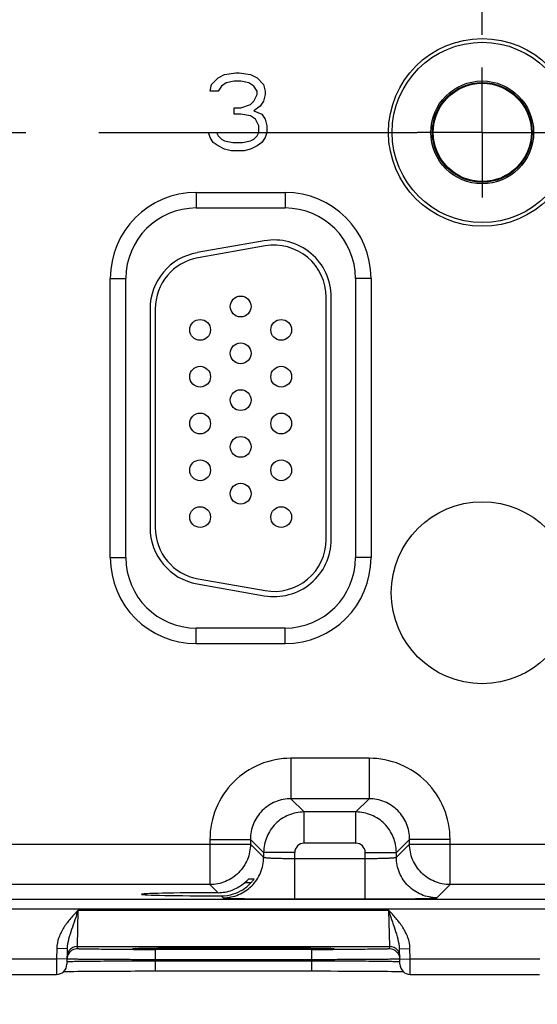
# Model space of a CAD drawing. Header units: inches. Extents: x 0 to 34, y 0 to 22.
# Tile 112 of 117: x 20.2 to 21.2, y 14.1 to 16. Entities that reach past the tile are written whole.
import ezdxf

# ---------------------------------------------------------------- set-up
doc = ezdxf.new("R2010")
doc.units = ezdxf.units.IN
doc.header["$LTSCALE"] = 1.87
doc.header["$MEASUREMENT"] = 0
doc.linetypes.add('CENTER', pattern=[0.6, 0.375, -0.075, 0.075, -0.075])
doc.layers.get('0').update_dxf_attribs({"linetype": 'CONTINUOUS'})
for name, color, linetype in [('02___PRT_ALL_AXES', 7, 'CONTINUOUS'), ('03___PRT_ALL_CURVES', 7, 'CONTINUOUS'), ('COSMETIC', 7, 'CONTINUOUS'), ('DIMENSIONS', 7, 'CONTINUOUS')]:
    doc.layers.add(name, color=color, linetype=linetype)
doc.styles.get("Standard").update_dxf_attribs({"font": 'txt', "width": 0.8})
doc.dimstyles.new('DIMSTYLE_1', dxfattribs={"dimtxt": 0.125, "dimasz": 0.18, "dimexe": 0.125, "dimexo": 0.0625, "dimgap": 0.03125, "dimtad": 0, "dimtih": 1, "dimtoh": 1, "dimdsep": 46, "dimtxsty": 'STANDARD', "dimblk": '_FILLED', "dimblk1": '_FILLED', "dimblk2": '_FILLED', "dimcen": 0.09, "dimazin": 2, "dimtp": 0.001, "dimtm": 0.001, "dimtfac": 1, "dimtofl": 0, "dimtmove": 0, "dimatfit": 3, "dimldrblk": '_FILLED', "dimfxl": 1, "dimtolj": 1, "dimarcsym": 0})

# ---------------------------------------------------------------- blocks, each defined once
blk = doc.blocks.new('*D19')
at = {"layer": 'DIMENSIONS', "color": 2, "linetype": 'CONTINUOUS'}
blk.add_line((21.0716, 15.9214), (21.0716, 18.2702), dxfattribs=at)
at = {"layer": 'DIMENSIONS', "color": 2, "linetype": 'CONTINUOUS', "insert": (21.0091, 18.3327), "char_height": 0.125, "width": 1.425, "attachment_point": 1, "rotation": 90, "line_spacing_factor": 0.9}
blk.add_mtext('147.56{\\ftxt.shx;\\W1.000000;\\H0.125000; }[5.810]', dxfattribs=at)
blk = doc.blocks.new('_FILLED')
at = {"color": 0, "linetype": 'BYBLOCK'}
blk.add_solid([(0, 0), (-1, 0.174), (-1, -0.174)], dxfattribs=at)
blk = doc.blocks.new('*D20')
at = {"layer": 'DIMENSIONS', "color": 2, "linetype": 'CONTINUOUS'}
blk.add_line((22.2756, 14.1662), (22.2756, 13.4267), dxfattribs=at)
at = {"layer": 'DIMENSIONS', "color": 2, "linetype": 'CONTINUOUS', "insert": (22.2131, 13.3642), "char_height": 0.125, "width": 1.425, "attachment_point": 3, "rotation": 90, "line_spacing_factor": 0.9}
blk.add_mtext('178.15{\\ftxt.shx;\\W1.000000;\\H0.125000; }[7.014]', dxfattribs=at)

msp = doc.modelspace()

# ---------------------------------------------------------------- linework, layer by layer
at = {"color": 7, "linetype": 'CONTINUOUS'}
for p, q in [((20.5211, 15.6185), (20.6921, 15.6185)), ((20.5211, 15.6185), (20.5211, 15.5885)), ((20.6921, 15.6185), (20.6921, 15.5885)), ((20.5211, 15.5885), (20.6921, 15.5885)), ((20.652, 15.5253), (20.523, 15.5026)), ((20.6537, 15.5155), (20.5247, 15.4927)), ((20.3555, 15.453), (20.3855, 15.453)), ((20.3555, 14.916), (20.3555, 15.453)), ((20.3855, 14.916), (20.3855, 15.453)), ((20.8576, 15.453), (20.8276, 15.453)), ((20.8276, 15.453), (20.8276, 14.916)), ((20.8576, 15.453), (20.8576, 14.916)), ((20.7711, 14.951), (20.7711, 15.417)), ((20.7811, 14.951), (20.7811, 15.417)), ((20.4321, 15.3942), (20.4321, 14.9737)), ((20.4421, 15.3942), (20.4421, 14.9737)), ((20.3555, 14.916), (20.3855, 14.916)), ((20.8576, 14.916), (20.8276, 14.916)), ((20.5247, 14.8752), (20.6537, 14.8525)), ((20.523, 14.8654), (20.652, 14.8427)), ((20.6921, 14.7804), (20.5211, 14.7804)), ((20.5211, 14.7504), (20.5211, 14.7804)), ((20.6921, 14.7504), (20.6921, 14.7804)), ((20.6921, 14.7504), (20.5211, 14.7504)), ((20.8537, 14.5301), (20.7034, 14.5301)), ((20.7034, 14.5301), (20.7034, 14.4521)), ((20.8537, 14.5301), (20.8537, 14.4521)), ((20.8537, 14.4521), (20.7034, 14.4521)), ((20.7034, 14.4521), (20.7288, 14.4267)), ((20.8537, 14.4521), (20.8283, 14.4267)), ((20.8283, 14.4267), (20.7288, 14.4267)), ((20.7288, 14.3667), (20.7288, 14.4267)), ((20.8283, 14.3667), (20.8283, 14.4267)), ((20.0017, 14.3651), (20.6254, 14.3651)), ((20.5474, 14.3741), (20.6254, 14.3741)), ((20.5474, 14.3741), (20.5474, 14.2871)), ((20.6254, 14.3741), (20.6508, 14.3487)), ((20.6254, 14.3741), (20.6254, 14.3651)), ((20.6254, 14.3651), (20.6508, 14.3397)), ((20.8283, 14.3667), (20.7288, 14.3667)), ((20.9317, 14.3741), (20.9063, 14.3487)), ((20.9063, 14.3397), (20.9317, 14.3651)), ((21.0097, 14.3741), (20.9317, 14.3741)), ((20.9317, 14.3651), (20.9317, 14.3741)), ((20.9317, 14.3651), (21.5554, 14.3651)), ((21.0097, 14.2871), (21.0097, 14.3741)), ((20.7108, 14.3487), (20.6508, 14.3487)), ((20.6508, 14.3487), (20.6508, 14.3397)), ((20.7108, 14.2594), (20.7108, 14.3487)), ((20.7108, 14.3374), (20.8463, 14.3374)), ((20.8463, 14.3487), (20.9063, 14.3487)), ((20.8463, 14.2594), (20.8463, 14.3487)), ((20.9063, 14.3397), (20.9063, 14.3487)), ((20.5474, 14.2871), (20.0797, 14.2871)), ((20.5474, 14.2871), (20.563, 14.2715)), ((20.6141, 14.2906), (20.6191, 14.2952)), ((20.6258, 14.2906), (20.6141, 14.2906)), ((20.6191, 14.2952), (20.6222, 14.2983)), ((20.6222, 14.2983), (20.6324, 14.2983)), ((20.6324, 14.2983), (20.6309, 14.296)), ((20.9843, 14.2617), (21.0097, 14.2871)), ((21.4774, 14.2871), (21.0097, 14.2871)), ((20.5691, 14.2654), (20.5728, 14.2617)), ((18.301, 14.2593), (21.9713, 14.2593)), ((20.7108, 14.2594), (20.8463, 14.2594)), ((18.301, 14.2403), (21.9713, 14.2403)), ((20.2923, 14.1681), (20.2939, 14.2381)), ((20.2939, 14.2381), (20.8912, 14.2381)), ((20.8912, 14.2381), (20.8928, 14.1681)), ((20.2922, 14.1634), (20.2923, 14.1681)), ((20.2923, 14.1681), (20.8928, 14.1681)), ((20.8928, 14.1681), (20.8929, 14.1634)), ((20.2526, 14.164), (20.2522, 14.1442)), ((20.2726, 14.1636), (20.2526, 14.164)), ((20.2726, 14.1636), (20.2721, 14.1339)), ((20.4031, 14.1643), (20.4047, 14.1644)), ((20.4047, 14.1644), (20.4067, 14.1644)), ((20.4067, 14.1644), (20.4092, 14.1645)), ((20.4092, 14.1645), (20.4122, 14.1646)), ((20.4122, 14.1646), (20.4157, 14.1647)), ((20.4157, 14.1647), (20.4196, 14.1647)), ((20.4196, 14.1647), (20.4241, 14.1648)), ((20.4241, 14.1648), (20.4291, 14.1649)), ((20.4291, 14.1649), (20.4347, 14.1649)), ((20.4347, 14.1649), (20.4408, 14.165)), ((20.4408, 14.165), (20.4476, 14.1651)), ((20.7429, 14.1621), (20.4422, 14.1621)), ((20.4422, 14.1621), (20.4422, 14.1425)), ((20.4476, 14.1651), (20.4549, 14.1652)), ((20.4549, 14.1652), (20.4629, 14.1652)), ((20.4629, 14.1652), (20.4714, 14.1653)), ((20.4714, 14.1653), (20.4805, 14.1653)), ((20.4805, 14.1653), (20.4902, 14.1654)), ((20.4902, 14.1654), (20.5005, 14.1655)), ((20.5005, 14.1655), (20.5113, 14.1655)), ((20.5113, 14.1655), (20.5226, 14.1655)), ((20.5226, 14.1655), (20.5343, 14.1656)), ((20.5343, 14.1656), (20.5465, 14.1656)), ((20.5465, 14.1656), (20.5591, 14.1656)), ((20.5591, 14.1656), (20.5721, 14.1657)), ((20.5721, 14.1657), (20.5853, 14.1657)), ((20.5853, 14.1657), (20.5998, 14.1657)), ((20.5895, 14.1657), (20.5926, 14.1657)), ((20.5926, 14.1657), (20.5957, 14.1657)), ((20.5998, 14.1657), (20.6136, 14.1657)), ((20.6136, 14.1657), (20.627, 14.1656)), ((20.627, 14.1656), (20.64, 14.1656)), ((20.64, 14.1656), (20.6526, 14.1656)), ((20.6526, 14.1656), (20.6648, 14.1655)), ((20.6648, 14.1655), (20.6764, 14.1655)), ((20.6764, 14.1655), (20.6874, 14.1654)), ((20.6874, 14.1654), (20.6979, 14.1654)), ((20.6979, 14.1654), (20.7078, 14.1653)), ((20.7078, 14.1653), (20.717, 14.1653)), ((20.717, 14.1653), (20.7256, 14.1652)), ((20.7256, 14.1652), (20.7336, 14.1651)), ((20.7336, 14.1651), (20.7409, 14.1651)), ((20.7409, 14.1651), (20.7476, 14.165)), ((20.7429, 14.1621), (20.7429, 14.1425)), ((20.7476, 14.165), (20.7537, 14.1649)), ((20.7537, 14.1649), (20.7591, 14.1648)), ((20.7591, 14.1648), (20.764, 14.1648)), ((20.764, 14.1648), (20.7683, 14.1647)), ((20.7683, 14.1647), (20.772, 14.1646)), ((20.772, 14.1646), (20.7752, 14.1645)), ((20.7752, 14.1645), (20.7779, 14.1645)), ((20.7779, 14.1645), (20.7801, 14.1644)), ((20.9125, 14.1636), (20.9325, 14.164)), ((20.9131, 14.1339), (20.9125, 14.1636)), ((20.9329, 14.1442), (20.9325, 14.164)), ((20.0029, 14.1442), (20.2522, 14.1442)), ((20.2522, 14.1442), (20.2521, 14.1142)), ((20.2722, 14.1439), (20.2522, 14.1442)), ((20.2722, 14.1389), (20.2737, 14.1391)), ((20.7429, 14.1425), (20.4422, 14.1425)), ((20.4422, 14.1405), (20.4422, 14.1425)), ((20.4422, 14.1405), (20.743, 14.1405)), ((20.4422, 14.1405), (20.4422, 14.1209)), ((20.743, 14.1405), (20.7429, 14.1425)), ((20.743, 14.1405), (20.743, 14.1209)), ((20.9127, 14.139), (20.913, 14.1389)), ((20.9129, 14.1439), (20.9329, 14.1442)), ((20.9329, 14.1442), (21.1822, 14.1442)), ((20.933, 14.1142), (20.9329, 14.1442)), ((20.003, 14.1142), (20.2521, 14.1142)), ((20.2656, 14.1198), (20.2682, 14.1199)), ((20.2682, 14.1199), (20.273, 14.12)), ((20.273, 14.12), (20.2788, 14.1201)), ((20.2788, 14.1201), (20.2854, 14.1202)), ((20.2854, 14.1202), (20.2932, 14.1203)), ((20.2932, 14.1203), (20.3019, 14.1204)), ((20.3019, 14.1204), (20.3118, 14.1204)), ((20.3118, 14.1204), (20.3229, 14.1205)), ((20.3229, 14.1205), (20.3351, 14.1206)), ((20.3351, 14.1206), (20.3484, 14.1207)), ((20.43, 14.1209), (20.4422, 14.1209)), ((20.4422, 14.1209), (20.751, 14.1209)), ((20.751, 14.1209), (20.7655, 14.1209)), ((20.7655, 14.1209), (20.7797, 14.1209)), ((20.7797, 14.1209), (20.7934, 14.1208)), ((20.7934, 14.1208), (20.8066, 14.1208)), ((20.8066, 14.1208), (20.8193, 14.1208)), ((20.8193, 14.1208), (20.8313, 14.1207)), ((20.8313, 14.1207), (20.8428, 14.1206)), ((20.8428, 14.1206), (20.8535, 14.1206)), ((20.8535, 14.1206), (20.8636, 14.1205)), ((20.8636, 14.1205), (20.8729, 14.1204)), ((20.8729, 14.1204), (20.8816, 14.1204)), ((20.8816, 14.1204), (20.8895, 14.1203)), ((20.8895, 14.1203), (20.8967, 14.1202)), ((20.8967, 14.1202), (20.9032, 14.1201)), ((20.9032, 14.1201), (20.9089, 14.12)), ((20.9089, 14.12), (20.914, 14.12)), ((20.933, 14.1142), (21.1821, 14.1142))]:
    msp.add_line(p, q, dxfattribs=at)
for points in [[(20.4011, 14.1642), (20.4012, 14.1642), (20.4015, 14.1642), (20.4019, 14.1642), (20.4024, 14.1643), (20.4031, 14.1643)], [(20.7801, 14.1644), (20.7818, 14.1643), (20.7825, 14.1643), (20.7831, 14.1643), (20.7836, 14.1642), (20.7839, 14.1642), (20.7839, 14.1642)], [(20.3484, 14.1207), (20.3629, 14.1207), (20.3705, 14.1208), (20.3783, 14.1208), (20.3864, 14.1208), (20.3948, 14.1208), (20.4033, 14.1209), (20.412, 14.1209), (20.4209, 14.1209), (20.43, 14.1209)], [(20.914, 14.12), (20.9184, 14.1199), (20.9195, 14.1198)]]:
    msp.add_lwpolyline(points, dxfattribs=at)
for centre, radius in [((21.0716, 15.7339), 0.1805), ((21.0716, 15.7339), 0.1734), ((21.0716, 15.7339), 0.0989), ((21.0716, 15.7339), 0.096), ((21.0716, 15.7339), 0.0945), ((20.6066, 15.399), 0.02), ((20.5286, 15.354), 0.02), ((20.6846, 15.354), 0.02), ((20.6066, 15.309), 0.02), ((20.5286, 15.264), 0.02), ((20.6846, 15.264), 0.02), ((20.6066, 15.219), 0.02), ((20.5286, 15.174), 0.02), ((20.6846, 15.174), 0.02), ((20.6066, 15.129), 0.02), ((20.5286, 15.084), 0.02), ((20.6846, 15.084), 0.02), ((20.6066, 15.039), 0.02), ((20.5286, 14.994), 0.02), ((20.6846, 14.994), 0.02)]:
    msp.add_circle(centre, radius, dxfattribs=at)
for centre, radius, start, end in [((20.5211, 15.453), 0.1655, 90, 180), ((20.6921, 15.453), 0.1655, 0, 90), ((20.5211, 15.453), 0.1355, 90, 180), ((20.6921, 15.453), 0.1355, 0, 90), ((20.6711, 15.417), 0.11, 0, 100), ((20.6711, 15.417), 0.1, 0, 100), ((20.5421, 15.3942), 0.11, 100, 180), ((20.5421, 15.3942), 0.1, 100, 180), ((20.5421, 14.9737), 0.11, 180, 260), ((20.5421, 14.9737), 0.1, 180, 260), ((20.6711, 14.951), 0.11, 260, 360), ((20.6711, 14.951), 0.1, 260, 360), ((20.5211, 14.916), 0.1655, 180, 270), ((20.5211, 14.916), 0.1355, 180, 270), ((20.6921, 14.916), 0.1655, 270, 360), ((20.6921, 14.916), 0.1355, 270, 360), ((20.7288, 14.3487), 0.018, 89.9964, 180.0036), ((20.8283, 14.3487), 0.018, 359.9964, 90.0036), ((20.5625, 14.3505), 0.0791, 292.3257, 310.7264), ((20.5693, 14.3428), 0.0774, 287.47, 316.8197), ((20.5628, 14.3501), 0.0786, 270.1865, 290.3263), ((20.5693, 14.3433), 0.0779, 269.9093, 287.3972), ((20.5628, 14.3501), 0.0786, 290.3178, 292.2713), ((20.2923, 14.1481), 0.02, 89.9992, 143.3982), ((20.8928, 14.1481), 0.02, 36.601, 90.0008), ((20.2923, 14.1434), 0.0201, 134.1031, 143.3681), ((20.2922, 14.1434), 0.02, 89.9943, 134.115), ((20.4421, 30.927), 16.7649, 269.85938, 270.00038), ((20.4162, 13.8345), 0.3301, 91.8952, 92.043), ((20.7435, 30.5891), 16.427, 269.99817, 270.14162), ((20.7662, 13.7512), 0.4135, 88.1225, 88.243), ((20.8929, 14.1434), 0.02, 45.8868, 90.0057), ((20.8928, 14.1434), 0.0201, 36.6322, 45.8987), ((20.2521, 14.1342), 0.02, 270.0051, 358.9927), ((20.9331, 14.1342), 0.02, 181.0073, 269.9949)]:
    msp.add_arc(centre, radius, start, end, dxfattribs=at)
msp.add_ellipse((20.5926, 14.2684), major_axis=(0.1771, 0), ratio=0.017455, start_param=1.73829, end_param=4.579802, dxfattribs=at)
for points, knots in [([(20.7034, 14.5301), (20.6831, 14.5301), (20.6421, 14.522), (20.5903, 14.4873), (20.5555, 14.4354), (20.5474, 14.3944), (20.5474, 14.3741)], [0, 0, 0, 0, 0.24999, 0.499999, 0.750008, 1, 1, 1, 1]), ([(21.0097, 14.3741), (21.0097, 14.3944), (21.0016, 14.4354), (20.9669, 14.4873), (20.915, 14.522), (20.874, 14.5301), (20.8537, 14.5301)], [0, 0, 0, 0, 0.24999, 0.499999, 0.750008, 1, 1, 1, 1]), ([(20.7034, 14.4521), (20.6933, 14.4521), (20.6728, 14.4481), (20.6468, 14.4307), (20.6295, 14.4048), (20.6254, 14.3843), (20.6254, 14.3741)], [0, 0, 0, 0, 0.249981, 0.499999, 0.750017, 1, 1, 1, 1]), ([(20.9317, 14.3741), (20.9317, 14.3843), (20.9277, 14.4048), (20.9103, 14.4307), (20.8844, 14.4481), (20.8639, 14.4521), (20.8537, 14.4521)], [0, 0, 0, 0, 0.249981, 0.499999, 0.750017, 1, 1, 1, 1]), ([(20.7288, 14.4267), (20.7186, 14.4267), (20.6981, 14.4227), (20.6722, 14.4053), (20.6549, 14.3794), (20.6508, 14.3589), (20.6508, 14.3487)], [0, 0, 0, 0, 0.249994, 0.5, 0.750006, 1, 1, 1, 1]), ([(20.9063, 14.3487), (20.9063, 14.3589), (20.9023, 14.3794), (20.8849, 14.4053), (20.859, 14.4227), (20.8385, 14.4267), (20.8283, 14.4267)], [0, 0, 0, 0, 0.249994, 0.5, 0.750006, 1, 1, 1, 1]), ([(20.6254, 14.3651), (20.6254, 14.3549), (20.6214, 14.3344), (20.604, 14.3085), (20.5781, 14.2912), (20.5576, 14.2871), (20.5474, 14.2871)], [0, 0, 0, 0, 0.249996, 0.5, 0.750004, 1, 1, 1, 1]), ([(21.0097, 14.2871), (20.9996, 14.2871), (20.979, 14.2912), (20.9531, 14.3085), (20.9358, 14.3344), (20.9317, 14.3549), (20.9317, 14.3651)], [0, 0, 0, 0, 0.249996, 0.5, 0.750004, 1, 1, 1, 1]), ([(20.5728, 14.2617), (20.5829, 14.2617), (20.6034, 14.2658), (20.6294, 14.2832), (20.6467, 14.3091), (20.6508, 14.3296), (20.6508, 14.3397)], [0, 0, 0, 0, 0.249996, 0.5, 0.750004, 1, 1, 1, 1]), ([(20.6508, 14.3397), (20.6508, 14.3396), (20.6514, 14.3394), (20.6523, 14.3392), (20.6538, 14.339), (20.6558, 14.3388), (20.6584, 14.3386), (20.6627, 14.3383), (20.6692, 14.338), (20.6782, 14.3377), (20.6883, 14.3375), (20.6993, 14.3374), (20.7069, 14.3374), (20.7108, 14.3374)], [0, 0, 0, 0, 0.007465, 0.023631, 0.048802, 0.082825, 0.125435, 0.176237, 0.3005, 0.451007, 0.622132, 0.807449, 1, 1, 1, 1]), ([(20.8463, 14.3374), (20.8502, 14.3374), (20.8578, 14.3374), (20.8688, 14.3375), (20.8789, 14.3377), (20.8879, 14.338), (20.8944, 14.3383), (20.8988, 14.3386), (20.9013, 14.3388), (20.9033, 14.339), (20.9049, 14.3392), (20.9057, 14.3394), (20.9063, 14.3396), (20.9063, 14.3397)], [0, 0, 0, 0, 0.192551, 0.377868, 0.548993, 0.6995, 0.823763, 0.874565, 0.917175, 0.951198, 0.976369, 0.992535, 1, 1, 1, 1]), ([(20.9843, 14.2617), (20.9742, 14.2617), (20.9537, 14.2658), (20.9278, 14.2832), (20.9104, 14.3091), (20.9063, 14.3296), (20.9063, 14.3397)], [0, 0, 0, 0, 0.249996, 0.5, 0.750004, 1, 1, 1, 1]), ([(20.6309, 14.296), (20.6306, 14.2955), (20.629, 14.2934), (20.6272, 14.2914), (20.6258, 14.2898)], [0, 0, 0, 0, 0.215602, 1, 1, 1, 1]), ([(20.5728, 14.2617), (20.5729, 14.2617), (20.5732, 14.2616), (20.5738, 14.2615), (20.5747, 14.2614), (20.5766, 14.2612), (20.5797, 14.261), (20.5844, 14.2608), (20.5902, 14.2606), (20.5972, 14.2604), (20.6053, 14.2602), (20.618, 14.26), (20.6358, 14.2597), (20.6592, 14.2595), (20.6845, 14.2594), (20.7019, 14.2594), (20.7108, 14.2594)], [0, 0, 0, 0, 0.002192, 0.006647, 0.01341, 0.022484, 0.047493, 0.081446, 0.124045, 0.174881, 0.233491, 0.29931, 0.450066, 0.621488, 0.807123, 1, 1, 1, 1]), ([(20.8463, 14.2594), (20.8552, 14.2594), (20.8726, 14.2594), (20.8979, 14.2595), (20.9213, 14.2597), (20.9392, 14.26), (20.9518, 14.2602), (20.9599, 14.2604), (20.9669, 14.2606), (20.9727, 14.2608), (20.9774, 14.261), (20.9805, 14.2612), (20.9824, 14.2614), (20.9833, 14.2615), (20.9839, 14.2616), (20.9843, 14.2617), (20.9843, 14.2617)], [0, 0, 0, 0, 0.192877, 0.378512, 0.549934, 0.70069, 0.766509, 0.825119, 0.875955, 0.918554, 0.952507, 0.977516, 0.98659, 0.993353, 0.997808, 1, 1, 1, 1]), ([(20.2939, 14.2381), (20.289, 14.2328), (20.2791, 14.2222), (20.2658, 14.205), (20.2557, 14.1856), (20.2527, 14.1712), (20.2526, 14.164)], [0, 0, 0, 0, 0.250351, 0.50056, 0.750505, 1, 1, 1, 1]), ([(20.2939, 14.2381), (20.2896, 14.2256), (20.2832, 14.207), (20.2752, 14.1825), (20.2727, 14.1699), (20.2726, 14.1636)], [0, 0, 0, 0, 0.511558, 0.757067, 1, 1, 1, 1]), ([(20.9325, 14.164), (20.9324, 14.1712), (20.9294, 14.1856), (20.9193, 14.205), (20.906, 14.2222), (20.8961, 14.2328), (20.8912, 14.2381)], [0, 0, 0, 0, 0.24967, 0.499585, 0.749725, 1, 1, 1, 1]), ([(20.9125, 14.1636), (20.9124, 14.1699), (20.9099, 14.1825), (20.9019, 14.207), (20.8955, 14.2256), (20.8912, 14.2381)], [0, 0, 0, 0, 0.242979, 0.488472, 1, 1, 1, 1]), ([(20.4009, 14.1622), (20.3934, 14.1622), (20.3788, 14.1622), (20.358, 14.1623), (20.3394, 14.1625), (20.3255, 14.1626), (20.3158, 14.1627), (20.3098, 14.1628), (20.3046, 14.1629), (20.3003, 14.163), (20.2969, 14.1631), (20.2947, 14.1632), (20.2934, 14.1633), (20.2928, 14.1633), (20.2925, 14.1634), (20.2922, 14.1634), (20.2922, 14.1634)], [0, 0, 0, 0, 0.208337, 0.401385, 0.574089, 0.721958, 0.785349, 0.841145, 0.88898, 0.928552, 0.959596, 0.981923, 0.989766, 0.995384, 0.99878, 1, 1, 1, 1]), ([(20.4063, 14.1635), (20.4053, 14.1635), (20.4035, 14.1636), (20.4015, 14.1637), (20.4002, 14.1638), (20.3996, 14.1638), (20.3992, 14.1639), (20.3989, 14.1639), (20.3988, 14.164), (20.3992, 14.164), (20.3995, 14.1641), (20.4001, 14.1642), (20.4009, 14.1642), (20.4023, 14.1643), (20.4035, 14.1643), (20.4044, 14.1644)], [0, 0, 0, 0, 0.234352, 0.407932, 0.471713, 0.52005, 0.552933, 0.570507, 0.57497, 0.589629, 0.619533, 0.66489, 0.725684, 0.801851, 1, 1, 1, 1]), ([(20.4052, 14.1644), (20.4137, 14.1647), (20.4364, 14.165), (20.4773, 14.1654), (20.5302, 14.1656), (20.569, 14.1657), (20.5895, 14.1657)], [0, 0, 0, 0, 0.138447, 0.368491, 0.66603, 1, 1, 1, 1]), ([(20.5926, 14.1623), (20.5721, 14.1623), (20.5332, 14.1623), (20.48, 14.1626), (20.4384, 14.1629), (20.4152, 14.1632), (20.4063, 14.1635)], [0, 0, 0, 0, 0.330068, 0.626094, 0.857419, 1, 1, 1, 1]), ([(20.7798, 14.1635), (20.7712, 14.1633), (20.7481, 14.1629), (20.7065, 14.1626), (20.6527, 14.1623), (20.6134, 14.1623), (20.5926, 14.1623)], [0, 0, 0, 0, 0.138733, 0.369277, 0.66695, 1, 1, 1, 1]), ([(20.5957, 14.1657), (20.6159, 14.1657), (20.6542, 14.1656), (20.7066, 14.1654), (20.7474, 14.165), (20.7702, 14.1647), (20.7789, 14.1644)], [0, 0, 0, 0, 0.330968, 0.626845, 0.857675, 1, 1, 1, 1]), ([(20.7798, 14.1644), (20.7819, 14.1643), (20.7906, 14.164), (20.782, 14.1636), (20.7798, 14.1635)], [0, 0, 0, 0, 0.501924, 1, 1, 1, 1]), ([(20.8929, 14.1634), (20.8929, 14.1634), (20.8926, 14.1634), (20.8923, 14.1633), (20.8917, 14.1633), (20.8904, 14.1632), (20.8882, 14.1631), (20.8848, 14.163), (20.8805, 14.1629), (20.8753, 14.1628), (20.8693, 14.1627), (20.8596, 14.1626), (20.8456, 14.1625), (20.827, 14.1623), (20.8062, 14.1622), (20.7916, 14.1622), (20.7841, 14.1622)], [0, 0, 0, 0, 0.00122, 0.004616, 0.010236, 0.01808, 0.04041, 0.071458, 0.111037, 0.158879, 0.214683, 0.278081, 0.425961, 0.598666, 0.7917, 1, 1, 1, 1]), ([(20.4422, 14.1425), (20.4311, 14.1425), (20.4095, 14.1426), (20.378, 14.1427), (20.3531, 14.1428), (20.3347, 14.1429), (20.3224, 14.143), (20.3112, 14.1431), (20.3013, 14.1432), (20.2928, 14.1433), (20.2857, 14.1434), (20.2807, 14.1435), (20.2775, 14.1435), (20.2756, 14.1436), (20.2742, 14.1436), (20.2731, 14.1436), (20.2727, 14.1438), (20.2722, 14.1437), (20.2722, 14.1438)], [0, 0, 0, 0, 0.195087, 0.382686, 0.555593, 0.634422, 0.707134, 0.773036, 0.831488, 0.881932, 0.923878, 0.956926, 0.97001, 0.98076, 0.989148, 0.995152, 0.998767, 1, 1, 1, 1]), ([(20.2737, 14.1391), (20.276, 14.1392), (20.2822, 14.1394), (20.2941, 14.1396), (20.3107, 14.1398), (20.3407, 14.1401), (20.385, 14.1404), (20.4223, 14.1405), (20.4422, 14.1405)], [0, 0, 0, 0, 0.040334, 0.111492, 0.211196, 0.33624, 0.645587, 1, 1, 1, 1]), ([(20.9129, 14.1438), (20.9129, 14.1437), (20.9124, 14.1438), (20.912, 14.1436), (20.9109, 14.1436), (20.9095, 14.1436), (20.9077, 14.1435), (20.9044, 14.1435), (20.8994, 14.1434), (20.8923, 14.1433), (20.8838, 14.1432), (20.8739, 14.1431), (20.8627, 14.143), (20.8504, 14.1429), (20.832, 14.1428), (20.8071, 14.1427), (20.7757, 14.1426), (20.754, 14.1425), (20.7429, 14.1425)], [0, 0, 0, 0, 0.001233, 0.004848, 0.010852, 0.019239, 0.029989, 0.043073, 0.076121, 0.118066, 0.16851, 0.226961, 0.292863, 0.365575, 0.444403, 0.617311, 0.804911, 1, 1, 1, 1]), ([(20.743, 14.1405), (20.7639, 14.1405), (20.7944, 14.1404), (20.8333, 14.1402), (20.8583, 14.14), (20.8792, 14.1398), (20.8953, 14.1395), (20.9053, 14.1393), (20.9105, 14.1391), (20.9121, 14.139), (20.9127, 14.139)], [0, 0, 0, 0, 0.370013, 0.538499, 0.68776, 0.812464, 0.908153, 0.971409, 0.990127, 1, 1, 1, 1])]:
    msp.add_open_spline(points, degree=3, knots=knots, dxfattribs=at)
for points in [[(20.2762, 14.1554), (20.2738, 14.1521), (20.2723, 14.1479), (20.2722, 14.1438)], [(20.2763, 14.16), (20.2738, 14.1568), (20.2724, 14.1525), (20.2723, 14.1485)], [(20.9089, 14.16), (20.9113, 14.1568), (20.9127, 14.1525), (20.9128, 14.1485)], [(20.9089, 14.1554), (20.9114, 14.1521), (20.9128, 14.1479), (20.9129, 14.1438)]]:
    msp.add_open_spline(points, degree=3, dxfattribs=at)
at = {"layer": '02___PRT_ALL_AXES', "color": 7, "linetype": 'CENTER'}
for p, q in [((21.0716, 15.7339), (21.0716, 15.8589)), ((19.2116, 15.7339), (20.9466, 15.7339)), ((21.0716, 15.7339), (20.9466, 15.7339)), ((21.0716, 15.7339), (21.1966, 15.7339)), ((21.0716, 15.7339), (21.0716, 15.6089))]:
    msp.add_line(p, q, dxfattribs=at)
at = {"layer": '03___PRT_ALL_CURVES', "color": 40, "linetype": 'CONTINUOUS'}
for p, q in [((20.5507, 15.8261), (20.5632, 15.8389)), ((20.5632, 15.8389), (20.5757, 15.8453)), ((20.5757, 15.8453), (20.5976, 15.8485)), ((20.5976, 15.8485), (20.6038, 15.8485)), ((20.6038, 15.8485), (20.6257, 15.8453)), ((20.6257, 15.8453), (20.6382, 15.8389)), ((20.6382, 15.8389), (20.6507, 15.8261)), ((20.5476, 15.8133), (20.5507, 15.8261)), ((20.5694, 15.8229), (20.5632, 15.8133)), ((20.5788, 15.8293), (20.5694, 15.8229)), ((20.5944, 15.8325), (20.5788, 15.8293)), ((20.6069, 15.8325), (20.5944, 15.8325)), ((20.6226, 15.8293), (20.6069, 15.8325)), ((20.6319, 15.8229), (20.6226, 15.8293)), ((20.6382, 15.8133), (20.6319, 15.8229)), ((20.6507, 15.8261), (20.6538, 15.8133)), ((20.5632, 15.8133), (20.5476, 15.8133)), ((20.6319, 15.7942), (20.6382, 15.807)), ((20.6382, 15.807), (20.6382, 15.8133)), ((20.6538, 15.807), (20.6507, 15.7942)), ((20.6538, 15.8133), (20.6538, 15.807)), ((20.5944, 15.7814), (20.6069, 15.7814)), ((20.5944, 15.7687), (20.5944, 15.7814)), ((20.6069, 15.7814), (20.6257, 15.7878)), ((20.6257, 15.7878), (20.6319, 15.7942)), ((20.6444, 15.7846), (20.6319, 15.7751)), ((20.6507, 15.7942), (20.6444, 15.7846)), ((20.6069, 15.7687), (20.5944, 15.7687)), ((20.6257, 15.7655), (20.6069, 15.7687)), ((20.6351, 15.7591), (20.6257, 15.7655)), ((20.6319, 15.7751), (20.6476, 15.7687)), ((20.6413, 15.7463), (20.6351, 15.7591)), ((20.6476, 15.7687), (20.6538, 15.7591)), ((20.6538, 15.7591), (20.6569, 15.7463)), ((20.6413, 15.7336), (20.6413, 15.7463)), ((20.6569, 15.7463), (20.6569, 15.7336)), ((20.5444, 15.7336), (20.5601, 15.7336)), ((20.5476, 15.724), (20.5444, 15.7336)), ((20.5538, 15.7144), (20.5476, 15.724)), ((20.5601, 15.7336), (20.5632, 15.7272)), ((20.5632, 15.7272), (20.5694, 15.7208)), ((20.5694, 15.7208), (20.5757, 15.7176)), ((20.6257, 15.7176), (20.6319, 15.7208)), ((20.6319, 15.7208), (20.6382, 15.7272)), ((20.6382, 15.7272), (20.6413, 15.7336)), ((20.6538, 15.724), (20.6476, 15.7144)), ((20.6569, 15.7336), (20.6538, 15.724)), ((20.5632, 15.708), (20.5538, 15.7144)), ((20.5757, 15.7016), (20.5632, 15.708)), ((20.5757, 15.7176), (20.5913, 15.7144)), ((20.5882, 15.6985), (20.5757, 15.7016)), ((20.5913, 15.7144), (20.6101, 15.7144)), ((20.6101, 15.7144), (20.6257, 15.7176)), ((20.6257, 15.7016), (20.6132, 15.6985)), ((20.6382, 15.708), (20.6257, 15.7016)), ((20.6476, 15.7144), (20.6382, 15.708)), ((20.6132, 15.6985), (20.5882, 15.6985))]:
    msp.add_line(p, q, dxfattribs=at)
at = {"layer": 'COSMETIC', "color": 7, "linetype": 'CONTINUOUS'}
msp.add_circle((21.0716, 14.8485), 0.175, dxfattribs=at)

# ---------------------------------------------------------------- dimensions: what is measured, and where the dimension line sits
at = {"layer": 'DIMENSIONS', "color": 2, "linetype": 'CONTINUOUS'}
for feature_location, offset, origin, picture, middle in [((21.0716, 15.9214), (0, 2.3488), (15.2619, 15.8589), '*D19', (21.0716, 19.0452)), ((22.2756, 14.1662), (0, -0.7395), (15.2619, 17.4682), '*D20', (22.2756, 12.6517))]:
    dim = msp.add_ordinate_dim(feature_location=feature_location, offset=offset, dtype=1, origin=origin, dimstyle='DIMSTYLE_1', dxfattribs=at)
    dim.commit()
    dim.dimension.update_dxf_attribs({"geometry": picture, "text_midpoint": middle})

doc.saveas('drawing.dxf')
